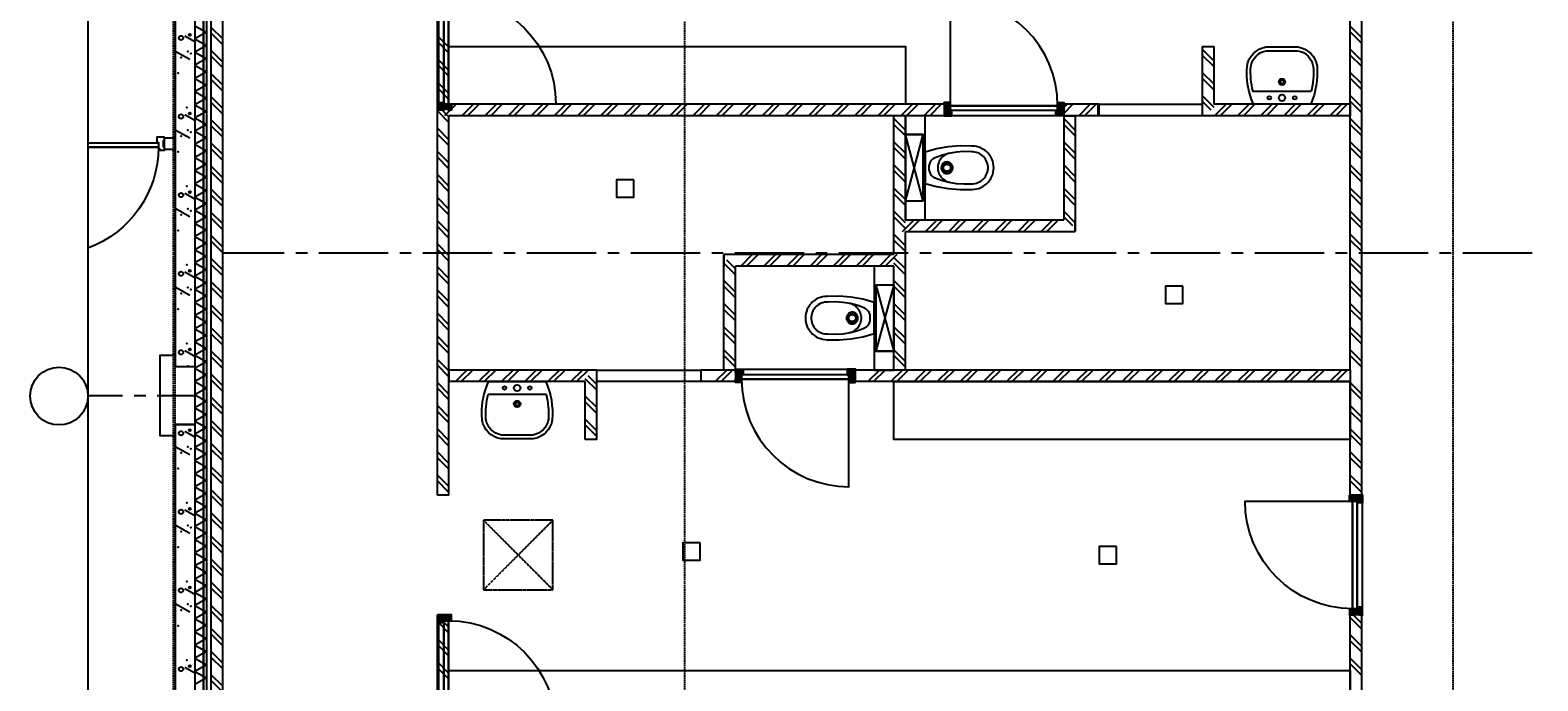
# Model space of a CAD drawing. Extents: x -66955 to 52345, y -20450 to 69550.
# Tile 24 of 94: x -66955 to -53906, y 44886 to 50515. Entities that reach past the tile are written whole.
import ezdxf

# ---------------------------------------------------------------- set-up
doc = ezdxf.new("R2010")
doc.units = 0
doc.header["$MEASUREMENT"] = 0
doc.linetypes.add('DASHED', pattern=[0.75, 0.5, -0.25])
doc.linetypes.add('HIDDEN', pattern=[0.375, 0.25, -0.125])
for name, color, linetype in [('-E2-', 7, 'CONTINUOUS'), ('BEGGR$--21-', 7, 'CONTINUOUS'), ('BEGGR$--22-', 7, 'CONTINUOUS'), ('BEGGR$--23-', 7, 'CONTINUOUS'), ('BEGGR$--28-', 7, 'CONTINUOUS'), ('BEGGR$--32-', 7, 'CONTINUOUS'), ('BEGGR$--43-', 7, 'CONTINUOUS'), ('BEGGR$--44-', 7, 'CONTINUOUS'), ('BEGGR$--74-', 7, 'CONTINUOUS'), ('BEGGR$--E5-', 7, 'CONTINUOUS'), ('BEGGR--43-', 7, 'CONTINUOUS'), ('BEGGR--74-', 7, 'CONTINUOUS'), ('STRAMIEN--05-', 7, 'CONTINUOUS'), ('STRAMIEN--E3-', 7, 'CONTINUOUS'), ('STRAMIEN--E7-', 7, 'CONTINUOUS')]:
    doc.layers.add(name, color=color, linetype=linetype)
doc.styles.add('txt', font='TXT', dxfattribs={"height": 0.2})

# ---------------------------------------------------------------- blocks, each defined once
blk = doc.blocks.new('*O0')
at = {"layer": '-E2-', "color": 7, "linetype": 'CONTINUOUS'}
for points in [[(42000, -89500), (42000, 0), (-76800, 0), (-76800, -89500)], [(-75800, -1000), (41000, -1000), (41000, -79500), (-75800, -79500), (-75800, -1000)], [(41000, -1000), (-75800, -1000), (-75800, -79500), (41000, -79500)]]:
    blk.add_lwpolyline(points, close=True, dxfattribs=at)
blk = doc.blocks.new('A0100S')
at = {"layer": '-E2-', "color": 7, "linetype": 'CONTINUOUS'}
blk.add_blockref('*O0', (-42000, 89500), dxfattribs=at)
blk = doc.blocks.new('AFVOE0')
at = {"layer": 'BEGGR--74-', "color": 7, "linetype": 'CONTINUOUS'}
blk.add_lwpolyline([(30, 0), (29.84, -3.08), (29.37, -6.14), (28.58, -9.12), (27.49, -12.01), (26.11, -14.78), (24.45, -17.38), (22.53, -19.8), (20.38, -22.02), (18.01, -24), (15.44, -25.72), (12.72, -27.17), (9.86, -28.33), (6.89, -29.2), (3.85, -29.75), (0.77, -29.99), (-2.32, -29.91), (-5.38, -29.51), (-8.38, -28.8), (-11.3, -27.79), (-14.1, -26.48), (-16.75, -24.89), (-19.22, -23.04), (-21.48, -20.94), (-23.52, -18.62), (-25.31, -16.1), (-26.83, -13.41), (-28.07, -10.58), (-29.01, -7.64), (-29.64, -4.62), (-29.96, -1.54), (-29.96, 1.54), (-29.64, 4.62), (-29.01, 7.64), (-28.07, 10.58), (-26.83, 13.41), (-25.31, 16.1), (-23.52, 18.62), (-21.48, 20.94), (-19.22, 23.04), (-16.75, 24.89), (-14.1, 26.48), (-11.3, 27.79), (-8.38, 28.8), (-5.38, 29.51), (-2.32, 29.91), (0.77, 29.99), (3.85, 29.75), (6.89, 29.2), (9.86, 28.33), (12.72, 27.17), (15.44, 25.72), (18.01, 24), (20.38, 22.02), (22.53, 19.8), (24.45, 17.38), (26.11, 14.78), (27.49, 12.01), (28.58, 9.12), (29.37, 6.14), (29.84, 3.08), (30, 0)], dxfattribs=at)
blk = doc.blocks.new('P74A40')
at = {"layer": 'BEGGR--74-', "color": 7, "linetype": 'CONTINUOUS'}
for points in [[(135, 0), (-135, 0), (-162.47, -99.57), (-180.46, -201.27), (-188.83, -304.22), (-187.5, -407.5), (-186.47, -427.1), (-183.4, -446.48), (-178.32, -465.44), (-171.29, -483.77), (-162.38, -501.25), (-151.69, -517.71), (-139.34, -532.96), (-125.46, -546.84), (-110.21, -559.19), (-93.75, -569.88), (-76.26, -578.79), (-57.94, -585.83), (-38.98, -590.91), (-19.6, -593.98), (0, -595), (19.6, -593.98), (38.99, -590.91), (57.95, -585.83), (76.27, -578.79), (93.76, -569.88), (110.22, -559.19), (125.47, -546.84), (139.35, -532.96), (151.7, -517.71), (162.39, -501.25), (171.3, -483.76), (178.33, -465.44), (183.41, -446.48), (186.48, -427.1), (187.51, -407.5), (188.83, -304.22), (180.46, -201.27), (162.46, -99.57), (135, 0)], [(0, -34), (-8.49, -33.6), (-16.98, -34.06), (-25.39, -35.36), (-33.62, -37.5), (-41.59, -40.46), (-49.23, -44.2), (-56.45, -48.68), (-63.19, -53.87), (-69.37, -59.71), (-74.93, -66.14), (-79.83, -73.09), (-84, -80.5), (-107.34, -142.03), (-124.52, -205.55), (-135.38, -270.45), (-139.82, -336.11), (-137.79, -401.88), (-137.63, -416.21), (-135.98, -430.45), (-132.87, -444.44), (-128.32, -458.03), (-122.38, -471.07), (-115.12, -483.43), (-106.62, -494.97), (-96.97, -505.56), (-86.26, -515.1), (-74.63, -523.47), (-62.19, -530.59), (-49.08, -536.38), (-35.44, -540.78), (-21.42, -543.74), (-7.16, -545.23), (7.17, -545.23), (21.43, -543.74), (35.45, -540.78), (49.09, -536.38), (62.2, -530.59), (74.64, -523.47), (86.27, -515.1), (96.97, -505.56), (106.63, -494.97), (115.13, -483.43), (122.39, -471.07), (128.33, -458.03), (132.88, -444.44), (135.99, -430.45), (137.64, -416.21), (137.8, -401.88), (139.83, -336.11), (135.39, -270.45), (124.52, -205.55), (107.34, -142.03), (84, -80.5), (79.83, -73.09), (74.94, -66.14), (69.37, -59.71), (63.19, -53.87), (56.45, -48.68), (49.23, -44.2), (41.59, -40.46), (33.62, -37.5), (25.39, -35.36), (16.99, -34.06), (8.49, -33.6), (0, -34)], [(126, -212.5), (122.68, -199.97), (118.11, -187.84), (112.34, -176.24), (105.44, -165.27), (97.46, -155.06), (88.5, -145.7), (78.64, -137.29), (67.98, -129.92), (56.63, -123.66), (44.71, -118.57), (32.34, -114.71), (19.64, -112.12), (6.75, -110.82), (-6.21, -110.83), (-19.1, -112.14), (-31.8, -114.75), (-44.17, -118.62), (-56.08, -123.72), (-67.42, -129.99), (-78.07, -137.37), (-87.92, -145.79), (-96.88, -155.16), (-104.84, -165.39), (-111.73, -176.36), (-117.49, -187.97), (-122.04, -200.11), (-125.35, -212.64)], [(0, -140), (-5.14, -140.26), (-10.23, -141.06), (-15.21, -142.37), (-20.02, -144.18), (-24.63, -146.49), (-28.97, -149.25), (-33.01, -152.44), (-36.69, -156.04), (-39.99, -159.99), (-42.87, -164.26), (-45.29, -168.8), (-47.22, -173.57), (-48.66, -178.52), (-49.59, -183.58), (-49.98, -188.71), (-49.85, -193.86), (-49.19, -198.96), (-48.01, -203.97), (-46.32, -208.84), (-44.13, -213.5), (-41.48, -217.91), (-38.39, -222.03), (-34.9, -225.81), (-31.03, -229.21), (-26.83, -232.19), (-22.35, -234.72), (-17.64, -236.79), (-12.73, -238.35), (-7.69, -239.4), (-2.57, -239.93), (2.57, -239.93), (7.69, -239.4), (12.73, -238.35), (17.64, -236.79), (22.35, -234.72), (26.83, -232.19), (31.03, -229.21), (34.9, -225.81), (38.39, -222.03), (41.48, -217.91), (44.13, -213.5), (46.32, -208.84), (48.01, -203.97), (49.19, -198.96), (49.85, -193.86), (49.98, -188.71), (49.59, -183.58), (48.66, -178.52), (47.22, -173.57), (45.29, -168.8), (42.87, -164.26), (39.99, -159.99), (36.69, -156.04), (33.01, -152.44), (28.97, -149.25), (24.63, -146.49), (20.02, -144.18), (15.21, -142.37), (10.23, -141.06), (5.14, -140.27), (0, -140)], [(0, -145), (-4.63, -145.24), (-9.2, -145.95), (-13.69, -147.13), (-18.02, -148.77), (-22.16, -150.84), (-26.07, -153.32), (-29.71, -156.2), (-33.02, -159.43), (-35.99, -162.99), (-38.58, -166.83), (-40.76, -170.92), (-42.5, -175.22), (-43.8, -179.66), (-44.63, -184.22), (-44.99, -188.84), (-44.87, -193.47), (-44.27, -198.07), (-43.21, -202.58), (-41.68, -206.95), (-39.72, -211.15), (-37.34, -215.12), (-34.55, -218.83), (-31.41, -222.23), (-27.93, -225.29), (-24.15, -227.97), (-20.12, -230.25), (-15.87, -232.11), (-11.46, -233.52), (-6.93, -234.46), (-2.32, -234.94), (2.32, -234.94), (6.93, -234.46), (11.46, -233.52), (15.87, -232.11), (20.12, -230.25), (24.15, -227.97), (27.93, -225.29), (31.41, -222.23), (34.55, -218.83), (37.34, -215.12), (39.72, -211.15), (41.68, -206.95), (43.21, -202.58), (44.27, -198.07), (44.87, -193.47), (44.99, -188.84), (44.63, -184.22), (43.8, -179.66), (42.5, -175.22), (40.76, -170.92), (38.58, -166.83), (35.99, -162.99), (33.02, -159.43), (29.71, -156.2), (26.07, -153.32), (22.16, -150.84), (18.02, -148.77), (13.69, -147.13), (9.2, -145.95), (4.63, -145.24), (0, -145)]]:
    blk.add_lwpolyline(points, dxfattribs=at)
blk.add_blockref('AFVOE0', (0, -190), dxfattribs=at)
blk = doc.blocks.new('*O611')
at = {"layer": 'BEGGR$--74-', "color": 7, "linetype": 'CONTINUOUS'}
for p, q in [((-287.5, 382.5), (287.5, 227.5)), ((-287.5, 227.5), (287.5, 382.5)), ((-287.5, 227.5), (287.5, 227.5)), ((-287.5, 212.5), (287.5, 212.5))]:
    blk.add_line(p, q, dxfattribs=at)
blk.add_lwpolyline([(-287.5, 227.5), (-287.5, 382.5), (287.5, 382.5), (287.5, 227.5), (287.5, 382.5)], dxfattribs=at)
blk.add_lwpolyline([(135, 212.5), (-135, 212.5), (-162.47, 112.93), (-180.46, 11.23), (-188.83, -91.72), (-187.5, -195), (-186.47, -214.6), (-183.4, -233.98), (-178.32, -252.94), (-171.29, -271.27), (-162.38, -288.75), (-151.69, -305.21), (-139.34, -320.46), (-125.46, -334.34), (-110.21, -346.69), (-93.75, -357.38), (-76.26, -366.29), (-57.94, -373.33), (-38.98, -378.41), (-19.6, -381.48), (0, -382.5), (19.6, -381.48), (38.99, -378.41), (57.95, -373.33), (76.27, -366.29), (93.76, -357.38), (110.22, -346.69), (125.47, -334.34), (139.35, -320.46), (151.7, -305.21), (162.39, -288.75), (171.3, -271.26), (178.33, -252.94), (183.41, -233.98), (186.48, -214.6), (187.51, -195), (188.83, -91.72), (180.46, 11.23), (162.46, 112.93), (135, 212.5)], close=True, dxfattribs=at)
blk.add_blockref('P74A40', (0, 212.5), dxfattribs=at)
blk = doc.blocks.new('WC2')
at = {"layer": 'BEGGR$--74-', "color": 7, "linetype": 'CONTINUOUS'}
blk.add_blockref('*O611', (0, -382.5), dxfattribs=at)
blk = doc.blocks.new('*O612')
at = {"layer": 'BEGGR$--22-', "color": 7, "linetype": 'CONTINUOUS'}
blk.add_lwpolyline([(382.5, 450), (212.5, 450), (212.5, -450), (382.5, -450)], close=True, dxfattribs=at)
at = {"layer": 'BEGGR$--74-', "color": 7, "linetype": 'CONTINUOUS', "rotation": 270}
blk.add_blockref('WC2', (382.5, 0), dxfattribs=at)
blk = doc.blocks.new('*O613')
at = {"layer": 'BEGGR$--22-', "color": 7, "linetype": 'CONTINUOUS'}
blk.add_lwpolyline([(-212.5, 450), (-382.5, 450), (-382.5, -450), (-212.5, -450)], close=True, dxfattribs=at)
at = {"layer": 'BEGGR$--74-', "color": 7, "linetype": 'CONTINUOUS', "rotation": 90}
blk.add_blockref('WC2', (-382.5, 0), dxfattribs=at)
blk = doc.blocks.new('*O622')
at = {"layer": 'BEGGR$--32-', "color": 7, "linetype": 'CONTINUOUS'}
for p, q in [((-517, 494.36), (-502.86, 508.5)), ((-517, 480.22), (-488.72, 508.5)), ((-517, 508.5), (-467, 458.5)), ((-517, 494.36), (-467, 444.36)), ((-517, 480.22), (-515.28, 478.5)), ((-517, 409.51), (-467, 459.51)), ((-517, 395.36), (-467, 445.36)), ((-517, 423.65), (-516.15, 424.5)), ((-517, 423.65), (-487.85, 394.5)), ((-517, 409.51), (-501.99, 394.5)), ((-517, 395.36), (-516.14, 394.5)), ((-508, 475.07), (-474.57, 508.5)), ((-508, 460.93), (-460.43, 508.5)), ((-508, 446.79), (-450, 504.79)), ((-508, 432.65), (-450, 490.65)), ((-508, 471.22), (-467, 430.22)), ((-508, 457.07), (-467, 416.07)), ((-508, 442.93), (-473, 407.93)), ((-508, 428.79), (-473.71, 394.5)), ((-503.72, 394.5), (-467, 431.22)), ((-502.86, 508.5), (-455.86, 461.5)), ((-489.58, 394.5), (-467, 417.08)), ((-488.72, 508.5), (-450, 469.78)), ((-475.44, 394.5), (-473, 396.94)), ((-474.57, 508.5), (-450, 483.93)), ((-465.01, 461.5), (-450, 476.51)), ((-460.43, 508.5), (-450, 498.07)), ((-450.86, 461.5), (-450, 462.36)), ((460.43, 508.5), (450, 498.07)), ((474.57, 508.5), (450, 483.93)), ((488.72, 508.5), (450, 469.78)), ((508, 446.79), (450, 504.79)), ((508, 432.65), (450, 490.65)), ((465.01, 461.5), (450, 476.51)), ((450.86, 461.5), (450, 462.36)), ((502.86, 508.5), (455.86, 461.5)), ((508, 460.93), (460.43, 508.5)), ((517, 508.5), (467, 458.5)), ((517, 494.36), (467, 444.36)), ((508, 471.22), (467, 430.22)), ((517, 409.51), (467, 459.51)), ((508, 457.07), (467, 416.07)), ((517, 395.36), (467, 445.36)), ((503.72, 394.5), (467, 431.22)), ((489.58, 394.5), (467, 417.08)), ((508, 442.93), (473, 407.93)), ((475.44, 394.5), (473, 396.94)), ((508, 428.79), (473.71, 394.5)), ((508, 475.07), (474.57, 508.5)), ((517, 423.65), (487.85, 394.5)), ((517, 480.22), (488.72, 508.5)), ((517, 409.51), (501.99, 394.5)), ((517, 494.36), (502.86, 508.5)), ((517, 480.22), (515.28, 478.5)), ((517, 395.36), (516.14, 394.5)), ((517, 423.65), (516.15, 424.5))]:
    blk.add_line(p, q, dxfattribs=at)
for points in [[(-517, 508.5), (-450, 508.5), (-450, 461.5), (-467, 461.5), (-467, 410.5), (-473, 410.5), (-473, 394.5), (-517, 394.5), (-517, 424.5), (-508, 424.5), (-508, 478.5), (-517, 478.5)], [(-517, 508.5), (-450, 508.5), (-450, 461.5), (-467, 461.5), (-467, 410.5), (-473, 410.5), (-473, 394.5), (-517, 394.5), (-517, 424.5), (-508, 424.5), (-508, 478.5), (-517, 478.5)], [(-465, 459.5), (465, 459.5), (465, 421.5), (-465, 421.5)], [(450, 508.5), (-450, 508.5), (-450, 461.5), (450, 461.5)], [(517, 508.5), (450, 508.5), (450, 461.5), (467, 461.5), (467, 410.5), (473, 410.5), (473, 394.5), (517, 394.5), (517, 424.5), (508, 424.5), (508, 478.5), (517, 478.5)], [(517, 508.5), (450, 508.5), (450, 461.5), (467, 461.5), (467, 410.5), (473, 410.5), (473, 394.5), (517, 394.5), (517, 424.5), (508, 424.5), (508, 478.5), (517, 478.5)]]:
    blk.add_lwpolyline(points, close=True, dxfattribs=at)
blk.add_lwpolyline([(465, 421.49, -0.41421356), (-465, -508.5), (-465, 421.5), (465, 421.5)], format="xyb", dxfattribs=at)
for p in [(-517, 508.5), (517, 508.5)]:
    blk.add_point(p, dxfattribs=at)
at = {"layer": 'BEGGR$--32-', "color": 7, "linetype": 'CONTINUOUS', "style": 'txt'}
for p in [(-484, 432.5), (494, 432.5)]:
    blk.add_text('67x114', height=10, rotation=90, dxfattribs=at).set_placement(p)
blk = doc.blocks.new('BI$MS')
at = {"layer": 'BEGGR$--32-', "color": 7, "linetype": 'CONTINUOUS'}
blk.add_blockref('*O622', (-517, -508.5), dxfattribs=at)
blk = doc.blocks.new('S58B02')
at = {"layer": 'BEGGR--43-', "color": 7, "linetype": 'CONTINUOUS'}
blk.add_lwpolyline([(-248, 0), (248, 0, -0.123106), (303, -330, -0.333333), (138, -495), (138, -495), (-138, -495), (-138, -495, -0.333333), (-303, -330, -0.123106), (-248, 0)], format="xyb", dxfattribs=at)
at = {"layer": 'BEGGR--74-', "color": 7, "linetype": 'CONTINUOUS'}
for points in [[(-248, 0), (248, 0, -0.123106), (303, -330, -0.333333), (138, -495), (138, -495), (-138, -495), (-138, -495, -0.333333), (-303, -330, -0.123106), (-248, 0), (-248, 0)], [(-251, -110), (251, -110, -0.083651), (270, -327), (270, -325, -0.329371), (135, -462), (-135, -462, -0.329371), (-270, -325), (-270, -327, -0.083651), (-251, -110)]]:
    blk.add_lwpolyline(points, format="xyb", dxfattribs=at)
for centre, radius in [((-110, -55), 15.4), ((0, -55), 27.5), ((110, -55), 15.4), ((0, -193), 27.5), ((0, -193), 15.4)]:
    blk.add_circle(centre, radius, dxfattribs=at)
blk = doc.blocks.new('*O645')
at = {"layer": 'BEGGR$--32-', "color": 7, "linetype": 'CONTINUOUS'}
blk.add_lwpolyline([(33.5, 57), (-33.5, 57), (-33.5, 10), (-16.5, 10), (-16.5, -41), (-10.5, -41), (-10.5, -57), (33.5, -57), (33.5, -27), (24.5, -27), (24.5, 27), (33.5, 27)], close=True, dxfattribs=at)
blk = doc.blocks.new('*O736')
at = {"layer": 'BEGGR$--44-', "color": 7, "linetype": 'HIDDEN'}
for p, q in [((-300, -300), (300, 300)), ((300, -300), (-300, 300))]:
    blk.add_line(p, q, dxfattribs=at)
blk.add_lwpolyline([(300, -300), (300, 300), (-300, 300), (-300, -300)], close=True, dxfattribs=at)

msp = doc.modelspace()

# ---------------------------------------------------------------- linework, layer by layer
at = {"layer": 'BEGGR$--21-', "color": 7, "linetype": 'CONTINUOUS'}
for p, q in [((-65530, 68338), (-65530, 35155)), ((-65430, 68338), (-65430, 35055)), ((-65700, 52565), (-65700, 47605)), ((-65530, 52565), (-65530, 47605)), ((-65615, 50465.5), (-65530, 50416.2)), ((-65700, 50334.6), (-65574.2, 50263.2)), ((-65615, 49785.5), (-65530, 49736.2)), ((-59480, 48575), (-59480, 49775)), ((-59380, 49775), (-59480, 49775)), ((-59380, 49650), (-59480, 49750)), ((-59380, 48875), (-59380, 49775)), ((-58010, 49775), (-58010, 48875)), ((-58010, 49775), (-57910, 49775)), ((-58010, 49750), (-57910, 49650)), ((-57910, 49775), (-57910, 48775)), ((-65700, 49654.6), (-65574.2, 49583.2)), ((-59380, 49600), (-59480, 49700)), ((-58010, 49700), (-57910, 49600)), ((-65793, 49585), (-65700, 49585)), ((-65793, 49485), (-65793, 49585)), ((-65793, 49485), (-65700, 49485)), ((-65700, 49485), (-65700, 49585)), ((-59380, 49450), (-59480, 49550)), ((-59380, 49400), (-59480, 49500)), ((-58010, 49550), (-57910, 49450)), ((-58010, 49500), (-57910, 49400)), ((-59380, 49250), (-59480, 49350)), ((-58010, 49350), (-57910, 49250)), ((-59380, 49200), (-59480, 49300)), ((-58010, 49300), (-57910, 49200)), ((-65615, 49105.5), (-65530, 49056.2)), ((-59380, 49050), (-59480, 49150)), ((-59380, 49000), (-59480, 49100)), ((-58010, 49150), (-57910, 49050)), ((-58010, 49100), (-57910, 49000)), ((-65700, 48974.6), (-65574.2, 48903.2)), ((-59380, 48850), (-59480, 48950)), ((-58010, 48950), (-57910, 48850)), ((-59380, 48800), (-59480, 48900)), ((-59405, 48775), (-59305, 48875)), ((-59380, 48875), (-58010, 48875)), ((-59355, 48775), (-59255, 48875)), ((-59205, 48775), (-59105, 48875)), ((-59155, 48775), (-59055, 48875)), ((-59005, 48775), (-58905, 48875)), ((-58955, 48775), (-58855, 48875)), ((-58805, 48775), (-58705, 48875)), ((-58755, 48775), (-58655, 48875)), ((-58605, 48775), (-58505, 48875)), ((-58555, 48775), (-58455, 48875)), ((-58405, 48775), (-58305, 48875)), ((-58355, 48775), (-58255, 48875)), ((-58205, 48775), (-58105, 48875)), ((-58155, 48775), (-58055, 48875)), ((-58010, 48900), (-57935, 48825)), ((-57910, 48775), (-57910, 48875)), ((-59380, 48650), (-59480, 48750)), ((-59380, 48600), (-59480, 48700)), ((-59380, 48775), (-57910, 48775)), ((-59380, 47575), (-59380, 48775)), ((-58010, 48775), (-57910, 48775)), ((-60950, 47575), (-60950, 48575)), ((-60850, 48575), (-60950, 48575)), ((-59480, 48575), (-60950, 48575)), ((-60950, 48575), (-60950, 48475)), ((-60705, 48575), (-60805, 48475)), ((-60655, 48575), (-60755, 48475)), ((-60505, 48575), (-60605, 48475)), ((-60455, 48575), (-60555, 48475)), ((-60305, 48575), (-60405, 48475)), ((-60255, 48575), (-60355, 48475)), ((-60105, 48575), (-60205, 48475)), ((-60055, 48575), (-60155, 48475)), ((-59905, 48575), (-60005, 48475)), ((-59855, 48575), (-59955, 48475)), ((-59705, 48575), (-59805, 48475)), ((-59655, 48575), (-59755, 48475)), ((-59505, 48575), (-59605, 48475)), ((-59455, 48575), (-59555, 48475)), ((-59380, 48450), (-59480, 48550)), ((-65615, 48425.5), (-65530, 48376.2)), ((-60850, 48400), (-60950, 48500)), ((-60850, 48450), (-60925, 48525)), ((-60850, 47575), (-60850, 48475)), ((-59480, 48475), (-60850, 48475)), ((-59380, 48400), (-59480, 48500)), ((-59480, 47575), (-59480, 48475)), ((-65700, 48294.6), (-65574.2, 48223.2)), ((-60850, 48250), (-60950, 48350)), ((-60850, 48200), (-60950, 48300)), ((-59380, 48250), (-59480, 48350)), ((-59380, 48200), (-59480, 48300)), ((-60850, 48050), (-60950, 48150)), ((-60850, 48000), (-60950, 48100)), ((-59380, 48050), (-59480, 48150)), ((-59380, 48000), (-59480, 48100)), ((-60850, 47850), (-60950, 47950)), ((-60850, 47800), (-60950, 47900)), ((-59380, 47850), (-59480, 47950)), ((-59380, 47800), (-59480, 47900)), ((-65615, 47745.5), (-65530, 47696.2)), ((-60850, 47650), (-60950, 47750)), ((-60850, 47600), (-60950, 47700)), ((-59380, 47650), (-59480, 47750)), ((-59380, 47600), (-59480, 47700)), ((-65700, 47614.6), (-65683, 47604.4)), ((-65700, 47605), (-65530, 47605)), ((-60850, 47575), (-60950, 47575)), ((-59380, 47575), (-59480, 47575)), ((-65700, 47105), (-65700, 42145)), ((-65700, 47105), (-65530, 47105)), ((-65615, 47045.5), (-65530, 46996.2)), ((-65530, 47105), (-65530, 42145)), ((-65700, 46914.6), (-65574.2, 46843.2)), ((-63330, 46492), (-63430, 46492)), ((-65615, 46365.5), (-65530, 46316.2)), ((-65700, 46234.6), (-65574.2, 46163.2)), ((-65615, 45685.5), (-65530, 45636.2)), ((-65700, 45554.6), (-65574.2, 45483.2)), ((-63330, 45458), (-63430, 45458)), ((-55430, 45458), (-55530, 45458)), ((-65615, 45005.5), (-65530, 44956.2))]:
    msp.add_line(p, q, dxfattribs=at)
for points in [[(-65530, 50554), (-65430, 50497), (-65530, 50440)], [(-65530, 50440), (-65430, 50383), (-65530, 50326)], [(-65530, 50326), (-65430, 50269), (-65530, 50212)], [(-65530, 50212), (-65430, 50155), (-65530, 50098)], [(-65530, 50098), (-65430, 50041), (-65530, 49984)], [(-65530, 49984), (-65430, 49927), (-65530, 49870)], [(-65530, 49870), (-65430, 49813), (-65530, 49756)], [(-65530, 49756), (-65430, 49699), (-65530, 49642)], [(-65530, 49642), (-65430, 49585), (-65530, 49528)], [(-65530, 49528), (-65430, 49471), (-65530, 49414)], [(-65530, 49414), (-65430, 49357), (-65530, 49300)], [(-65530, 49300), (-65430, 49243), (-65530, 49186)], [(-65530, 49186), (-65430, 49129), (-65530, 49072)], [(-65530, 49072), (-65430, 49015), (-65530, 48958)], [(-65530, 48958), (-65430, 48901), (-65530, 48844)], [(-65530, 48844), (-65430, 48787), (-65530, 48730)], [(-65530, 48730), (-65430, 48673), (-65530, 48616)], [(-65530, 48616), (-65430, 48559), (-65530, 48502)], [(-65530, 48502), (-65430, 48445), (-65530, 48388)], [(-65530, 48388), (-65430, 48331), (-65530, 48274)], [(-65530, 48274), (-65430, 48217), (-65530, 48160)], [(-65530, 48160), (-65430, 48103), (-65530, 48046)], [(-65530, 48046), (-65430, 47989), (-65530, 47932)], [(-65530, 47932), (-65430, 47875), (-65530, 47818)], [(-65530, 47818), (-65430, 47761), (-65530, 47704)], [(-65530, 47704), (-65430, 47647), (-65530, 47590)], [(-65530, 47590), (-65430, 47533), (-65530, 47476)], [(-65530, 47476), (-65430, 47419), (-65530, 47362)], [(-65530, 47362), (-65430, 47305), (-65530, 47248)], [(-65530, 47248), (-65430, 47191), (-65530, 47134)], [(-65530, 47134), (-65430, 47077), (-65530, 47020)], [(-65530, 47020), (-65430, 46963), (-65530, 46906)], [(-65530, 46906), (-65430, 46849), (-65530, 46792)], [(-65530, 46792), (-65430, 46735), (-65530, 46678)], [(-65530, 46678), (-65430, 46621), (-65530, 46564)], [(-65530, 46564), (-65430, 46507), (-65530, 46450)], [(-65530, 46450), (-65430, 46393), (-65530, 46336)], [(-65530, 46336), (-65430, 46279), (-65530, 46222)], [(-65530, 46222), (-65430, 46165), (-65530, 46108)], [(-65530, 46108), (-65430, 46051), (-65530, 45994)], [(-65530, 45994), (-65430, 45937), (-65530, 45880)], [(-65530, 45880), (-65430, 45823), (-65530, 45766)], [(-65530, 45766), (-65430, 45709), (-65530, 45652)], [(-65530, 45652), (-65430, 45595), (-65530, 45538)], [(-65530, 45538), (-65430, 45481), (-65530, 45424)], [(-65530, 45424), (-65430, 45367), (-65530, 45310)], [(-65530, 45310), (-65430, 45253), (-65530, 45196)], [(-65530, 45196), (-65430, 45139), (-65530, 45082)], [(-65530, 45082), (-65430, 45025), (-65530, 44968)], [(-65530, 44968), (-65430, 44911), (-65530, 44854)]]:
    msp.add_lwpolyline(points, dxfattribs=at)
for centre, radius in [((-65649, 50448.5), 19.01), ((-65572.5, 50474), 8.5), ((-65649, 49768.5), 19.01), ((-65572.5, 49794), 8.5), ((-65649, 49088.5), 19.01), ((-65572.5, 49114), 8.5), ((-65649, 48408.5), 19.01), ((-65572.5, 48434), 8.5), ((-65572.5, 47754), 8.5), ((-65649, 47728.5), 19.01), ((-65649, 47028.5), 19.01), ((-65572.5, 47054), 8.5), ((-65649, 46348.5), 19.01), ((-65572.5, 46374), 8.5), ((-65649, 45668.5), 19.01), ((-65572.5, 45694), 8.5), ((-65572.5, 45014), 8.5), ((-65649, 44988.5), 19.01)]:
    msp.add_circle(centre, radius, dxfattribs=at)
for p in [(-65649, 50278.5), (-65589.5, 50329.5), (-65564, 50312.5), (-65674.5, 50142.5), (-65598, 49845), (-65649, 49598.5), (-65589.5, 49649.5), (-65564, 49632.5), (-65674.5, 49462.5), (-65598, 49165), (-65589.5, 48969.5), (-65564, 48952.5), (-65649, 48918.5), (-65674.5, 48782.5), (-65598, 48485), (-65589.5, 48289.5), (-65649, 48238.5), (-65564, 48272.5), (-65674.5, 48102.5), (-65598, 47805), (-65589.5, 47609.5), (-65598, 47105), (-65649, 46858.5), (-65589.5, 46909.5), (-65564, 46892.5), (-65674.5, 46722.5), (-65598, 46425), (-65589.5, 46229.5), (-65564, 46212.5), (-65649, 46178.5), (-65674.5, 46042.5), (-65598, 45745), (-65589.5, 45549.5), (-65649, 45498.5), (-65564, 45532.5), (-65674.5, 45362.5), (-65598, 45065)]:
    msp.add_point(p, dxfattribs=at)
at = {"layer": 'BEGGR$--22-', "color": 7, "linetype": 'CONTINUOUS'}
for p, q in [((-65390, 68367), (-65390, 35015)), ((-65290, 64465), (-65290, 34915)), ((-63430, 46492), (-63430, 50858)), ((-63330, 49875), (-63330, 50858)), ((-55530, 47575), (-55530, 50858)), ((-55430, 47575), (-55430, 50858)), ((-65390, 50542), (-65290, 50442)), ((-55430, 50450), (-55530, 50550)), ((-55430, 50400), (-55530, 50500)), ((-65390, 50492), (-65290, 50392)), ((-63330, 50367), (-63430, 50467)), ((-63330, 50317), (-63430, 50417)), ((-56810, 50375), (-56810, 49775)), ((-56810, 50375), (-56710, 50375)), ((-56710, 50375), (-56710, 49875)), ((-65390, 50342), (-65290, 50242)), ((-65390, 50292), (-65290, 50192)), ((-63330, 50167), (-63430, 50267)), ((-56810, 50350), (-56710, 50250)), ((-56810, 50300), (-56710, 50200)), ((-55430, 50250), (-55530, 50350)), ((-55430, 50200), (-55530, 50300)), ((-65390, 50142), (-65290, 50042)), ((-63330, 50117), (-63430, 50217)), ((-56810, 50150), (-56710, 50050)), ((-55430, 50050), (-55530, 50150)), ((-65390, 50092), (-65290, 49992)), ((-63330, 49967), (-63430, 50067)), ((-63330, 49917), (-63430, 50017)), ((-56810, 50100), (-56710, 50000)), ((-55430, 50000), (-55530, 50100)), ((-65390, 49942), (-65290, 49842)), ((-65390, 49892), (-65290, 49792)), ((-63330, 49767), (-63430, 49867)), ((-63319, 49875), (-63380, 49814)), ((-63269, 49875), (-63369, 49775)), ((-59044, 49875), (-63330, 49875)), ((-63119, 49875), (-63219, 49775)), ((-63069, 49875), (-63169, 49775)), ((-62919, 49875), (-63019, 49775)), ((-62869, 49875), (-62969, 49775)), ((-62719, 49875), (-62819, 49775)), ((-62669, 49875), (-62769, 49775)), ((-62519, 49875), (-62619, 49775)), ((-62469, 49875), (-62569, 49775)), ((-62319, 49875), (-62419, 49775)), ((-62269, 49875), (-62369, 49775)), ((-62119, 49875), (-62219, 49775)), ((-62069, 49875), (-62169, 49775)), ((-61919, 49875), (-62019, 49775)), ((-61869, 49875), (-61969, 49775)), ((-61719, 49875), (-61819, 49775)), ((-61669, 49875), (-61769, 49775)), ((-61519, 49875), (-61619, 49775)), ((-61469, 49875), (-61569, 49775)), ((-61319, 49875), (-61419, 49775)), ((-61269, 49875), (-61369, 49775)), ((-61119, 49875), (-61219, 49775)), ((-61069, 49875), (-61169, 49775)), ((-60919, 49875), (-61019, 49775)), ((-60869, 49875), (-60969, 49775)), ((-60719, 49875), (-60819, 49775)), ((-60669, 49875), (-60769, 49775)), ((-60519, 49875), (-60619, 49775)), ((-60469, 49875), (-60569, 49775)), ((-60319, 49875), (-60419, 49775)), ((-60269, 49875), (-60369, 49775)), ((-60119, 49875), (-60219, 49775)), ((-60069, 49875), (-60169, 49775)), ((-59919, 49875), (-60019, 49775)), ((-59869, 49875), (-59969, 49775)), ((-59719, 49875), (-59819, 49775)), ((-59669, 49875), (-59769, 49775)), ((-59519, 49875), (-59619, 49775)), ((-59469, 49875), (-59569, 49775)), ((-59319, 49875), (-59419, 49775)), ((-59269, 49875), (-59369, 49775)), ((-59119, 49875), (-59219, 49775)), ((-59069, 49875), (-59169, 49775)), ((-59044, 49875), (-59044, 49775)), ((-57930, 49875), (-58010, 49795)), ((-57980, 49875), (-58010, 49845)), ((-57705, 49875), (-58010, 49875)), ((-58010, 49875), (-58010, 49775)), ((-57780, 49875), (-57880, 49775)), ((-57730, 49875), (-57830, 49775)), ((-57705, 49875), (-57705, 49775)), ((-56810, 49950), (-56710, 49850)), ((-56810, 49900), (-56735, 49825)), ((-55530, 49875), (-56710, 49875)), ((-56605, 49875), (-56705, 49775)), ((-56555, 49875), (-56655, 49775)), ((-56405, 49875), (-56505, 49775)), ((-56355, 49875), (-56455, 49775)), ((-56205, 49875), (-56305, 49775)), ((-56155, 49875), (-56255, 49775)), ((-56005, 49875), (-56105, 49775)), ((-55955, 49875), (-56055, 49775)), ((-55805, 49875), (-55905, 49775)), ((-55755, 49875), (-55855, 49775)), ((-55605, 49875), (-55705, 49775)), ((-55555, 49875), (-55655, 49775)), ((-55430, 49850), (-55530, 49950)), ((-55430, 49800), (-55530, 49900)), ((-55530, 49875), (-55530, 49775)), ((-65390, 49742), (-65290, 49642)), ((-63330, 49717), (-63430, 49817)), ((-59044, 49775), (-63330, 49775)), ((-63330, 46492), (-63330, 49775)), ((-57705, 49775), (-58010, 49775)), ((-55530, 49775), (-56810, 49775)), ((-55430, 49650), (-55530, 49750)), ((-65390, 49692), (-65290, 49592)), ((-63330, 49567), (-63430, 49667)), ((-63330, 49517), (-63430, 49617)), ((-55430, 49600), (-55530, 49700)), ((-65390, 49542), (-65290, 49442)), ((-65390, 49492), (-65290, 49392)), ((-63330, 49367), (-63430, 49467)), ((-55430, 49450), (-55530, 49550)), ((-55430, 49400), (-55530, 49500)), ((-65390, 49342), (-65290, 49242)), ((-63330, 49317), (-63430, 49417)), ((-55430, 49250), (-55530, 49350)), ((-65390, 49292), (-65290, 49192)), ((-63330, 49167), (-63430, 49267)), ((-63330, 49117), (-63430, 49217)), ((-55430, 49200), (-55530, 49300)), ((-65390, 49142), (-65290, 49042)), ((-65390, 49092), (-65290, 48992)), ((-63330, 48967), (-63430, 49067)), ((-55430, 49050), (-55530, 49150)), ((-55430, 49000), (-55530, 49100)), ((-65390, 48942), (-65290, 48842)), ((-63330, 48917), (-63430, 49017)), ((-55430, 48850), (-55530, 48950)), ((-65390, 48892), (-65290, 48792)), ((-63330, 48767), (-63430, 48867)), ((-63330, 48717), (-63430, 48817)), ((-55430, 48800), (-55530, 48900)), ((-65390, 48742), (-65290, 48642)), ((-65390, 48692), (-65290, 48592)), ((-55430, 48650), (-55530, 48750)), ((-55430, 48600), (-55530, 48700)), ((-63330, 48567), (-63430, 48667)), ((-63330, 48517), (-63430, 48617)), ((-55430, 48450), (-55530, 48550)), ((-65390, 48542), (-65290, 48442)), ((-65390, 48492), (-65290, 48392)), ((-63330, 48367), (-63430, 48467)), ((-63330, 48317), (-63430, 48417)), ((-55430, 48400), (-55530, 48500)), ((-65390, 48342), (-65290, 48242)), ((-65390, 48292), (-65290, 48192)), ((-55430, 48250), (-55530, 48350)), ((-55430, 48200), (-55530, 48300)), ((-63330, 48167), (-63430, 48267)), ((-63330, 48117), (-63430, 48217)), ((-65390, 48142), (-65290, 48042)), ((-65390, 48092), (-65290, 47992)), ((-63330, 47967), (-63430, 48067)), ((-55430, 48050), (-55530, 48150)), ((-55430, 48000), (-55530, 48100)), ((-65390, 47942), (-65290, 47842)), ((-65390, 47892), (-65290, 47792)), ((-63330, 47917), (-63430, 48017)), ((-55430, 47850), (-55530, 47950)), ((-55430, 47800), (-55530, 47900)), ((-63330, 47767), (-63430, 47867)), ((-63330, 47717), (-63430, 47817)), ((-65390, 47742), (-65290, 47642)), ((-65390, 47692), (-65290, 47592)), ((-63330, 47567), (-63430, 47667)), ((-55430, 47650), (-55530, 47750)), ((-55430, 47600), (-55530, 47700)), ((-65390, 47542), (-65290, 47442)), ((-63330, 47517), (-63430, 47617)), ((-62050, 47575), (-63330, 47575)), ((-63330, 47575), (-63330, 47475)), ((-63175, 47575), (-63275, 47475)), ((-63125, 47575), (-63225, 47475)), ((-62975, 47575), (-63075, 47475)), ((-62925, 47575), (-63025, 47475)), ((-62775, 47575), (-62875, 47475)), ((-62725, 47575), (-62825, 47475)), ((-62575, 47575), (-62675, 47475)), ((-62525, 47575), (-62625, 47475)), ((-62375, 47575), (-62475, 47475)), ((-62325, 47575), (-62425, 47475)), ((-62175, 47575), (-62275, 47475)), ((-62125, 47575), (-62225, 47475)), ((-62050, 47400), (-62150, 47500)), ((-62050, 47450), (-62125, 47525)), ((-62050, 46975), (-62050, 47575)), ((-60850, 47575), (-61150, 47575)), ((-61150, 47575), (-61150, 47475)), ((-60925, 47575), (-61025, 47475)), ((-60875, 47575), (-60975, 47475)), ((-60850, 47575), (-60850, 47475)), ((-55530, 47575), (-59816, 47575)), ((-59816, 47575), (-59816, 47475)), ((-59605, 47575), (-59705, 47475)), ((-59555, 47575), (-59655, 47475)), ((-59405, 47575), (-59505, 47475)), ((-59355, 47575), (-59455, 47475)), ((-59205, 47575), (-59305, 47475)), ((-59155, 47575), (-59255, 47475)), ((-59005, 47575), (-59105, 47475)), ((-58955, 47575), (-59055, 47475)), ((-58805, 47575), (-58905, 47475)), ((-58755, 47575), (-58855, 47475)), ((-58605, 47575), (-58705, 47475)), ((-58555, 47575), (-58655, 47475)), ((-58405, 47575), (-58505, 47475)), ((-58355, 47575), (-58455, 47475)), ((-58205, 47575), (-58305, 47475)), ((-58155, 47575), (-58255, 47475)), ((-58005, 47575), (-58105, 47475)), ((-57955, 47575), (-58055, 47475)), ((-57805, 47575), (-57905, 47475)), ((-57755, 47575), (-57855, 47475)), ((-57605, 47575), (-57705, 47475)), ((-57555, 47575), (-57655, 47475)), ((-57405, 47575), (-57505, 47475)), ((-57355, 47575), (-57455, 47475)), ((-57205, 47575), (-57305, 47475)), ((-57155, 47575), (-57255, 47475)), ((-57005, 47575), (-57105, 47475)), ((-56955, 47575), (-57055, 47475)), ((-56805, 47575), (-56905, 47475)), ((-56755, 47575), (-56855, 47475)), ((-56605, 47575), (-56705, 47475)), ((-56555, 47575), (-56655, 47475)), ((-56405, 47575), (-56505, 47475)), ((-56355, 47575), (-56455, 47475)), ((-56205, 47575), (-56305, 47475)), ((-56155, 47575), (-56255, 47475)), ((-56005, 47575), (-56105, 47475)), ((-55955, 47575), (-56055, 47475)), ((-55805, 47575), (-55905, 47475)), ((-55755, 47575), (-55855, 47475)), ((-55605, 47575), (-55705, 47475)), ((-55555, 47575), (-55655, 47475)), ((-55530, 47575), (-55530, 47475)), ((-55430, 46492), (-55430, 47575)), ((-65390, 47492), (-65290, 47392)), ((-63330, 47367), (-63430, 47467)), ((-63330, 47317), (-63430, 47417)), ((-62150, 47475), (-63330, 47475)), ((-62150, 46975), (-62150, 47475)), ((-60850, 47475), (-61150, 47475)), ((-55530, 47475), (-59816, 47475)), ((-55530, 46492), (-55530, 47475)), ((-55430, 47367), (-55530, 47467)), ((-55430, 47317), (-55530, 47417)), ((-65390, 47342), (-65290, 47242)), ((-65390, 47292), (-65290, 47192)), ((-63330, 47167), (-63430, 47267)), ((-62050, 47250), (-62150, 47350)), ((-62050, 47200), (-62150, 47300)), ((-55430, 47167), (-55530, 47267)), ((-65390, 47142), (-65290, 47042)), ((-63330, 47117), (-63430, 47217)), ((-62050, 47050), (-62150, 47150)), ((-55430, 47117), (-55530, 47217)), ((-65390, 47092), (-65290, 46992)), ((-63330, 46967), (-63430, 47067)), ((-63330, 46917), (-63430, 47017)), ((-62050, 47000), (-62150, 47100)), ((-55430, 46967), (-55530, 47067)), ((-55430, 46917), (-55530, 47017)), ((-65390, 46942), (-65290, 46842)), ((-65390, 46892), (-65290, 46792)), ((-63330, 46767), (-63430, 46867)), ((-62050, 46975), (-62150, 46975)), ((-55430, 46767), (-55530, 46867)), ((-65390, 46742), (-65290, 46642)), ((-63330, 46717), (-63430, 46817)), ((-55430, 46717), (-55530, 46817)), ((-65390, 46692), (-65290, 46592)), ((-63330, 46567), (-63430, 46667)), ((-63330, 46517), (-63430, 46617)), ((-55430, 46567), (-55530, 46667)), ((-55430, 46517), (-55530, 46617)), ((-65390, 46542), (-65290, 46442)), ((-65390, 46492), (-65290, 46392)), ((-55430, 46492), (-55530, 46492)), ((-65390, 46342), (-65290, 46242)), ((-65390, 46292), (-65290, 46192)), ((-65390, 46142), (-65290, 46042)), ((-65390, 46092), (-65290, 45992)), ((-65390, 45942), (-65290, 45842)), ((-65390, 45892), (-65290, 45792)), ((-65390, 45742), (-65290, 45642)), ((-65390, 45692), (-65290, 45592)), ((-65390, 45542), (-65290, 45442)), ((-65390, 45492), (-65290, 45392)), ((-63430, 44475), (-63430, 45458)), ((-63330, 45350), (-63430, 45450)), ((-63330, 44475), (-63330, 45458)), ((-55530, 44358), (-55530, 45458)), ((-55430, 45333), (-55530, 45433)), ((-55430, 45383), (-55505, 45458)), ((-55430, 44258), (-55430, 45458)), ((-65390, 45342), (-65290, 45242)), ((-65390, 45292), (-65290, 45192)), ((-63330, 45300), (-63430, 45400)), ((-55430, 45183), (-55530, 45283)), ((-63330, 45150), (-63430, 45250)), ((-63330, 45100), (-63430, 45200)), ((-55430, 45133), (-55530, 45233)), ((-65390, 45142), (-65290, 45042)), ((-65390, 45092), (-65290, 44992)), ((-63330, 44950), (-63430, 45050)), ((-55430, 44983), (-55530, 45083)), ((-55430, 44933), (-55530, 45033)), ((-65390, 44942), (-65290, 44842)), ((-65390, 44892), (-65290, 44792)), ((-63330, 44900), (-63430, 45000))]:
    msp.add_line(p, q, dxfattribs=at)
at = {"layer": 'BEGGR$--23-', "color": 7, "linetype": 'CONTINUOUS'}
for points in [[(-56810, 49775), (-57710, 49775), (-57710, 49875), (-56810, 49875)], [(-62050, 47575), (-61150, 47575), (-61150, 47475), (-62050, 47475)]]:
    msp.add_lwpolyline(points, close=True, dxfattribs=at)
at = {"layer": 'BEGGR$--28-', "color": 7, "linetype": 'CONTINUOUS'}
msp.add_lwpolyline([(-65530, 47105), (-65700, 47105), (-65700, 47005), (-65830, 47005), (-65830, 47705), (-65700, 47705), (-65700, 47605), (-65530, 47605)], close=True, dxfattribs=at)
at = {"layer": 'BEGGR$--32-', "color": 7, "linetype": 'CONTINUOUS'}
msp.add_line((-66455, 49504), (-65845, 49504), dxfattribs=at)
msp.add_lwpolyline([(-66455, 49542), (-65845, 49542), (-65845, 49504), (-66455, 49504)], dxfattribs=at)
at = {"layer": 'BEGGR$--32-', "color": 7, "linetype": 'CONTINUOUS', "extrusion": (0, 0, -1)}
msp.add_ellipse((-66774.99, 49504.02), major_axis=(0, -930.01), ratio=0.99998696, start_param=4.71238898, end_param=5.93192626, dxfattribs=at)
at = {"layer": 'BEGGR$--43-', "color": 7, "linetype": 'CONTINUOUS'}
for points in [[(-63330, 50375), (-59380, 50375), (-59380, 49875), (-63330, 49875)], [(-61730, 49220), (-61880, 49220), (-61880, 49070), (-61730, 49070)], [(-56979.39, 48300), (-57129.39, 48300), (-57129.39, 48150), (-56979.39, 48150)], [(-55530, 46975), (-59480, 46975), (-59480, 47475), (-55530, 47475)], [(-61155, 46080), (-61305, 46080), (-61305, 45930), (-61155, 45930)], [(-57553.78, 46050), (-57703.78, 46050), (-57703.78, 45900), (-57553.78, 45900)], [(-55530, 44475), (-63330, 44475), (-63330, 44975), (-55530, 44975)]]:
    msp.add_lwpolyline(points, close=True, dxfattribs=at)
at = {"layer": 'BEGGR$--E5-', "color": 1, "linetype": 'DASHED'}
msp.add_line((-65700, 35325), (-65700, 69050), dxfattribs=at)
at = {"layer": 'BEGGR$--E5-', "color": 132, "linetype": 'DASHED'}
msp.add_lwpolyline([(-66455, 35332.49), (-65714.63, 35332.49), (-65714.63, 69050)], dxfattribs=at)
at = {"layer": 'STRAMIEN--05-', "color": 251, "linetype": 'DASHED'}
msp.add_line((-54639, 4749), (-54639, 69050), dxfattribs=at)
at = {"layer": 'STRAMIEN--E3-', "color": 251, "linetype": 'DASHED'}
msp.add_line((-61292, 69050), (-61292, 22497), dxfattribs=at)
at = {"layer": 'STRAMIEN--E7-', "color": 7, "linetype": 'CONTINUOUS'}
for p, q in [((-65530, 50450), (-65530, 50150)), ((-65530, 50150), (-65530, 49850)), ((-65530, 49750), (-65530, 49650)), ((-65530, 49550), (-65530, 49250)), ((-65530, 49250), (-65530, 48950)), ((-65530, 48850), (-65530, 48750)), ((-65530, 48650), (-65530, 48350)), ((-65530, 48350), (-65530, 48050)), ((-65530, 47950), (-65530, 47850)), ((-65530, 47750), (-65530, 47450)), ((-65530, 47450), (-65530, 47150)), ((-66455, 47355), (-66155, 47355)), ((-66055, 47355), (-65955, 47355)), ((-65855, 47355), (-65555, 47355)), ((-65555, 47355), (-65530, 47355)), ((-65530, 47050), (-65530, 46950)), ((-65530, 46850), (-65530, 46550)), ((-65530, 46550), (-65530, 46250)), ((-65530, 46150), (-65530, 46050)), ((-65530, 45950), (-65530, 45650)), ((-65530, 45650), (-65530, 45350)), ((-65530, 45250), (-65530, 45150)), ((-65530, 45050), (-65530, 44750))]:
    msp.add_line(p, q, dxfattribs=at)
at = {"layer": 'STRAMIEN--E7-', "color": 6, "linetype": 'CONTINUOUS'}
for p, q in [((-65056, 48585), (-65290, 48585)), ((-64756, 48585), (-65056, 48585)), ((-64556, 48585), (-64656, 48585)), ((-64156, 48585), (-64456, 48585)), ((-63856, 48585), (-64156, 48585)), ((-63656, 48585), (-63756, 48585)), ((-63256, 48585), (-63556, 48585)), ((-62956, 48585), (-63256, 48585)), ((-62756, 48585), (-62856, 48585)), ((-62356, 48585), (-62656, 48585)), ((-62056, 48585), (-62356, 48585)), ((-61856, 48585), (-61956, 48585)), ((-61456, 48585), (-61756, 48585)), ((-61156, 48585), (-61456, 48585)), ((-60956, 48585), (-61056, 48585)), ((-60556, 48585), (-60856, 48585)), ((-60256, 48585), (-60556, 48585)), ((-60056, 48585), (-60156, 48585)), ((-59656, 48585), (-59956, 48585)), ((-59356, 48585), (-59656, 48585)), ((-59156, 48585), (-59256, 48585)), ((-58756, 48585), (-59056, 48585)), ((-58456, 48585), (-58756, 48585)), ((-58256, 48585), (-58356, 48585)), ((-57856, 48585), (-58156, 48585)), ((-57556, 48585), (-57856, 48585)), ((-57356, 48585), (-57456, 48585)), ((-56956, 48585), (-57256, 48585)), ((-56656, 48585), (-56956, 48585)), ((-56456, 48585), (-56556, 48585)), ((-56056, 48585), (-56356, 48585)), ((-55756, 48585), (-56056, 48585)), ((-55556, 48585), (-55656, 48585)), ((-55156, 48585), (-55456, 48585)), ((-54856, 48585), (-55156, 48585)), ((-54656, 48585), (-54756, 48585)), ((-54256, 48585), (-54556, 48585)), ((-53956, 48585), (-54256, 48585))]:
    msp.add_line(p, q, dxfattribs=at)
at = {"layer": 'STRAMIEN--E7-', "color": 7, "linetype": 'CONTINUOUS'}
msp.add_circle((-66705, 47350), 250.05, dxfattribs=at)

# ---------------------------------------------------------------- block references
at = {"layer": '-E2-', "color": 7, "linetype": 'CONTINUOUS'}
msp.add_blockref('A0100S', (52345, -20450), dxfattribs=at)
at = {"layer": 'BEGGR$--22-', "color": 7, "linetype": 'CONTINUOUS'}
for name, p in [('*O613', (-58997.5, 49325)), ('*O612', (-59862.5, 48025))]:
    msp.add_blockref(name, p, dxfattribs=at)
at = {"layer": 'BEGGR$--32-', "color": 7, "linetype": 'CONTINUOUS'}
for p, rotation in [((-63422, 50858), 90), ((-55423, 45458), 270), ((-63422, 45458), 90)]:
    msp.add_blockref('BI$MS', p, dxfattribs=dict(at, rotation=rotation))
at = {"layer": 'BEGGR$--32-', "color": 7, "linetype": 'CONTINUOUS', "yscale": -1}
msp.add_blockref('BI$MS', (-58010, 49775), dxfattribs=at)
at = {"layer": 'BEGGR$--32-', "color": 7, "linetype": 'CONTINUOUS'}
msp.add_blockref('*O645', (-65826.5, 49534), dxfattribs=at)
at = {"layer": 'BEGGR$--32-', "color": 7, "linetype": 'CONTINUOUS', "yscale": -1, "rotation": 180}
msp.add_blockref('BI$MS', (-60850, 47582), dxfattribs=at)
at = {"layer": 'BEGGR$--44-', "color": 7, "linetype": 'HIDDEN'}
msp.add_blockref('*O736', (-62730, 45975), dxfattribs=at)
at = {"layer": 'BEGGR$--74-', "color": 7, "linetype": 'CONTINUOUS', "rotation": 180}
msp.add_blockref('S58B02', (-56120, 49875), dxfattribs=at)
at = {"layer": 'BEGGR$--74-', "color": 7, "linetype": 'CONTINUOUS'}
msp.add_blockref('S58B02', (-62740, 47475), dxfattribs=at)

doc.saveas('drawing.dxf')
